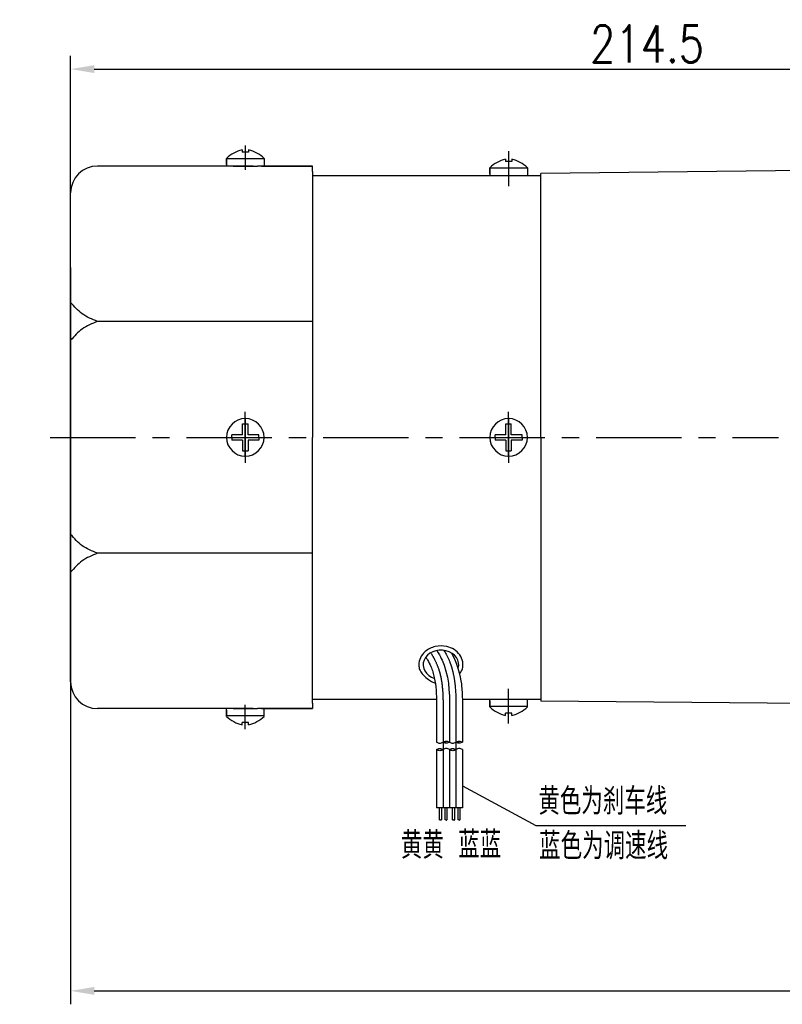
# Model space of a CAD drawing. Header units: inches. Extents: x 675 to 6233, y 11 to 1887.
# Tile 45 of 48: x 5459 to 5572, y 1402 to 1549. Entities that reach past the tile are written whole.
import ezdxf

# ---------------------------------------------------------------- set-up
doc = ezdxf.new("R2010")
doc.units = ezdxf.units.IN
doc.header["$LTSCALE"] = 10
doc.header["$MEASUREMENT"] = 0
doc.linetypes.add('CENTER', pattern=[10.16, 6.35, -1.27, 1.27, -1.27])
for name, color, linetype in [('1轮廓实线层', 7, 'Continuous'), ('2细线层', 4, 'Continuous'), ('3中心线层', 1, 'CENTER'), ('5剖面线层', 2, 'Continuous'), ('6文字层', 3, 'Continuous'), ('7标注层', 4, 'Continuous')]:
    doc.layers.add(name, color=color, linetype=linetype)
doc.styles.add('PC_TEXTSTYLE', font='isocp.shx', dxfattribs={"width": 0.8, "bigfont": 'HZFS.SHX'})
doc.styles.add('TH_GBDIM', font='romans.shx', dxfattribs={"width": 0.8, "bigfont": 'gbcbig.shx'})
doc.dimstyles.new('TH_GBDIM', dxfattribs={"dimtxt": 3.5, "dimasz": 2.5, "dimexe": 2, "dimexo": 0, "dimgap": 1, "dimtad": 1, "dimdec": 4, "dimdsep": 46, "dimtxsty": 'TH_GBDIM', "dimcen": 0.09, "dimclrd": 4, "dimclre": 4, "dimclrt": 3, "dimadec": 0, "dimazin": 0, "dimtfac": 1, "dimtdec": 4, "dimtmove": 0, "dimatfit": 3, "dimfxl": 1, "dimtzin": 0, "dimarcsym": 0})
pattern_1 = [(45, (5373.0413, 1281.6176), (1.436841, -1.436841), [])]
pattern_2 = [(45, (5371.1213, 1281.6176), (1.436841, -1.436841), [])]

# ---------------------------------------------------------------- blocks, each defined once
blk = doc.blocks.new('*D114')
at = {"layer": '7标注层', "color": 4, "lineweight": -2, "transparency": 16777216}
for p, q in [((5466.27, 1486.5), (5466.27, 1543.34)), ((5637.87, 1514.92), (5637.87, 1543.34)), ((5469.77, 1541.34), (5634.37, 1541.34))]:
    blk.add_line(p, q, dxfattribs=at)
at = {"layer": '7标注层', "color": 4, "transparency": 16777216}
for points in [[(5469.77, 1541.92), (5469.77, 1540.76), (5466.27, 1541.34)], [(5634.37, 1541.92), (5634.37, 1540.76), (5637.87, 1541.34)]]:
    blk.add_solid(points, dxfattribs=at)
at = {"layer": 'Defpoints', "color": 0, "transparency": 16777216}
for p in [(5637.87, 1541.34), (5637.87, 1514.92), (5466.27, 1486.5)]:
    blk.add_point(p, dxfattribs=at)
at = {"layer": '7标注层', "color": 3, "transparency": 16777216, "insert": (5552.07, 1545.09), "char_height": 5.5, "attachment_point": 5, "style": 'TH_GBDIM'}
blk.add_mtext('214.5', dxfattribs=at)
blk = doc.blocks.new('*D124')
at = {"layer": '7标注层', "color": 4, "lineweight": -2, "transparency": 16777216}
for p, q in [((5466.27, 1511.82), (5466.27, 1402.08)), ((5762.67, 1504.64), (5762.67, 1402.08)), ((5469.77, 1404.08), (5759.17, 1404.08))]:
    blk.add_line(p, q, dxfattribs=at)
at = {"layer": '7标注层', "color": 4, "transparency": 16777216}
for points in [[(5469.77, 1404.66), (5469.77, 1403.49), (5466.27, 1404.08)], [(5759.17, 1404.66), (5759.17, 1403.49), (5762.67, 1404.08)]]:
    blk.add_solid(points, dxfattribs=at)
at = {"layer": 'Defpoints', "color": 0, "transparency": 16777216}
for p in [(5466.27, 1511.82), (5762.67, 1504.64), (5762.67, 1404.08)]:
    blk.add_point(p, dxfattribs=at)
at = {"layer": '7标注层', "color": 3, "transparency": 16777216, "insert": (5614.47, 1407.83), "char_height": 5.5, "attachment_point": 5, "style": 'TH_GBDIM'}
blk.add_mtext('370.5', dxfattribs=at)

msp = doc.modelspace()

# ---------------------------------------------------------------- hatches: boundary and pattern name
at = {"layer": '5剖面线层'}
h = msp.add_hatch(dxfattribs=at)
h.set_pattern_fill('ANSI31', color=256, scale=0.64, angle=90, style=0)
h.set_pattern_definition(pattern_2)
edge = h.paths.add_edge_path()
edge.add_spline(control_points=[(5521.703088, 1441.119654), (5521.863088, 1441.199654), (5522.183088, 1441.359654), (5522.503088, 1441.199654), (5522.663088, 1441.119654)], knot_values=[0, 0, 0, 0, 0.5059644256, 1.0119288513, 1.0119288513, 1.0119288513, 1.0119288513], degree=3, periodic=0)
edge.add_spline(control_points=[(5522.663088, 1441.119654), (5522.503088, 1441.039654), (5522.183088, 1440.879654), (5521.863088, 1441.039654), (5521.703088, 1441.119654)], knot_values=[0, 0, 0, 0, 0.5059644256, 1.0119288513, 1.0119288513, 1.0119288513, 1.0119288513], degree=3, periodic=0)
h = msp.add_hatch(dxfattribs=at)
h.set_pattern_fill('ANSI31', color=256, scale=0.64, angle=90, style=0)
h.set_pattern_definition(pattern_1)
edge = h.paths.add_edge_path()
edge.add_spline(control_points=[(5523.623088, 1441.119654), (5523.783088, 1441.199654), (5524.103088, 1441.359654), (5524.423088, 1441.199654), (5524.583088, 1441.119654)], knot_values=[0, 0, 0, 0, 0.5059644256, 1.0119288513, 1.0119288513, 1.0119288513, 1.0119288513], degree=3, periodic=0)
edge.add_spline(control_points=[(5524.583088, 1441.119654), (5524.423088, 1441.039654), (5524.103088, 1440.879654), (5523.783088, 1441.039654), (5523.623088, 1441.119654)], knot_values=[0, 0, 0, 0, 0.5059644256, 1.0119288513, 1.0119288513, 1.0119288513, 1.0119288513], degree=3, periodic=0)
h = msp.add_hatch(dxfattribs=at)
h.set_pattern_fill('ANSI31', color=256, scale=0.64, angle=90, style=0)
h.set_pattern_definition(pattern_2)
edge = h.paths.add_edge_path()
edge.add_spline(control_points=[(5521.703088, 1439.999654), (5521.543088, 1439.919654), (5521.223088, 1439.759654), (5520.903088, 1439.919654), (5520.743088, 1439.999654)], knot_values=[0, 0, 0, 0, 0.5059644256, 1.0119288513, 1.0119288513, 1.0119288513, 1.0119288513], degree=3, periodic=0)
edge.add_spline(control_points=[(5520.743088, 1439.999654), (5520.903088, 1440.079654), (5521.223088, 1440.239654), (5521.543088, 1440.079654), (5521.703088, 1439.999654)], knot_values=[0, 0, 0, 0, 0.5059644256, 1.0119288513, 1.0119288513, 1.0119288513, 1.0119288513], degree=3, periodic=0)
h = msp.add_hatch(dxfattribs=at)
h.set_pattern_fill('ANSI31', color=256, scale=0.64, angle=90, style=0)
h.set_pattern_definition(pattern_1)
edge = h.paths.add_edge_path()
edge.add_spline(control_points=[(5523.623088, 1439.999654), (5523.463088, 1439.919654), (5523.143088, 1439.759654), (5522.823088, 1439.919654), (5522.663088, 1439.999654)], knot_values=[0, 0, 0, 0, 0.5059644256, 1.0119288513, 1.0119288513, 1.0119288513, 1.0119288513], degree=3, periodic=0)
edge.add_spline(control_points=[(5522.663088, 1439.999654), (5522.823088, 1440.079654), (5523.143088, 1440.239654), (5523.463088, 1440.079654), (5523.623088, 1439.999654)], knot_values=[0, 0, 0, 0, 0.5059644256, 1.0119288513, 1.0119288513, 1.0119288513, 1.0119288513], degree=3, periodic=0)

# ---------------------------------------------------------------- linework, layer by layer
for p, q in [((5491.791088, 1529.325617), (5491.791088, 1528.983059)), ((5492.751088, 1529.325617), (5492.751088, 1528.983059)), ((5489.471088, 1528.051335), (5489.471088, 1526.903059)), ((5495.071088, 1527.975812), (5489.471088, 1527.975812)), ((5489.47109, 1527.145262), (5489.47109, 1528.051337)), ((5492.751088, 1528.983059), (5491.791088, 1528.983059)), ((5495.071088, 1528.051335), (5495.071088, 1526.903059)), ((5530.991088, 1527.925617), (5530.991088, 1527.583059)), ((5531.951088, 1527.925617), (5531.951088, 1527.583059)), ((5493.426184, 1526.903059), (5470.271088, 1526.903059)), ((5490.471088, 1526.903059), (5494.071088, 1526.903059)), ((5490.471088, 1526.903059), (5494.071088, 1526.903059)), ((5502.271088, 1526.903059), (5494.071088, 1526.903059)), ((5502.271088, 1526.103059), (5502.271088, 1526.903059)), ((5528.671088, 1526.651335), (5528.671088, 1525.503059)), ((5534.271088, 1526.575812), (5528.671088, 1526.575812)), ((5528.67109, 1525.745262), (5528.67109, 1526.651337)), ((5531.951088, 1527.583059), (5530.991088, 1527.583059)), ((5534.271088, 1526.651335), (5534.271088, 1525.503059)), ((5630.671088, 1526.909016), (5536.271088, 1525.777102)), ((5502.271088, 1526.103059), (5502.271088, 1486.503059)), ((5502.271088, 1525.503059), (5536.271088, 1525.503059)), ((5510.271088, 1525.503059), (5515.617528, 1525.503059)), ((5536.271088, 1486.503059), (5536.271088, 1525.777102)), ((5466.271088, 1450.103059), (5466.271088, 1522.903059)), ((5502.271088, 1503.768052), (5470.271088, 1503.768052)), ((5502.271088, 1446.903059), (5502.271088, 1486.503059)), ((5536.271088, 1486.503059), (5536.271088, 1447.229016)), ((5502.271088, 1469.238065), (5470.271088, 1469.238065)), ((5502.271088, 1447.503059), (5520.737204, 1447.503059)), ((5510.271088, 1447.503059), (5515.617528, 1447.503059)), ((5524.578973, 1447.503059), (5536.271088, 1447.503059)), ((5528.671088, 1446.354783), (5528.671088, 1447.503059)), ((5528.67109, 1447.260856), (5528.67109, 1446.354781)), ((5534.271088, 1446.354783), (5534.271088, 1447.503059)), ((5587.471088, 1446.740506), (5536.271088, 1447.229016)), ((5493.426184, 1446.103059), (5470.271088, 1446.103059)), ((5489.471088, 1444.954783), (5489.471088, 1446.103059)), ((5489.47109, 1445.860856), (5489.47109, 1444.954781)), ((5490.471088, 1446.103059), (5494.071088, 1446.103059)), ((5490.471088, 1446.103059), (5494.071088, 1446.103059)), ((5502.271088, 1446.103059), (5494.071088, 1446.103059)), ((5495.071088, 1444.954783), (5495.071088, 1446.103059)), ((5502.271088, 1446.903059), (5502.271088, 1446.103059)), ((5534.271088, 1446.430306), (5528.671088, 1446.430306)), ((5495.071088, 1445.030306), (5489.471088, 1445.030306)), ((5531.951088, 1445.423059), (5530.991088, 1445.423059)), ((5530.991088, 1445.080501), (5530.991088, 1445.423059)), ((5531.951088, 1445.080501), (5531.951088, 1445.423059)), ((5492.751088, 1444.023059), (5491.791088, 1444.023059)), ((5491.791088, 1443.680501), (5491.791088, 1444.023059)), ((5492.751088, 1443.680501), (5492.751088, 1444.023059))]:
    msp.add_line(p, q)
at = {"color": 4}
msp.add_line((5535.526618, 1428.69802), (5557.825849, 1428.69802), dxfattribs=at)
for centre, radius, start, end in [((5493.039003, 1524.304544), 5.173825, 103.95724298, 133.59914619), ((5491.503173, 1524.304544), 5.173825, 46.40085381, 76.04275702), ((5532.239003, 1522.904544), 5.173825, 103.95724298, 133.59914619), ((5530.703173, 1522.904544), 5.173825, 46.40085381, 76.04275702), ((5470.271088, 1522.903059), 4, 90, 180), ((5470.271088, 1450.103059), 4, 180, 270), ((5532.239003, 1450.101574), 5.173825, 226.40085381, 256.04275702), ((5530.703173, 1450.101574), 5.173825, 283.95724298, 313.59914619), ((5493.039003, 1448.701574), 5.173825, 226.40085381, 256.04275702), ((5491.503173, 1448.701574), 5.173825, 283.95724298, 313.59914619)]:
    msp.add_arc(centre, radius, start, end)
msp.add_ellipse((5521.391327, 1452.634967), major_axis=(2.645057, 0), ratio=0.8210668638, start_param=-0.2424466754, end_param=4.3399554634)
for points in [[(5494.671088, 1526.903059), (5502.271088, 1526.903059)], [(5494.671088, 1446.103059), (5502.271088, 1446.103059)]]:
    msp.add_open_spline(points, degree=1)
for points in [[(5470.271088, 1503.768052), (5467.986969, 1504.900536), (5466.271088, 1506.572207)], [(5470.271088, 1503.768052), (5467.986969, 1502.635569), (5466.271088, 1500.963897)], [(5470.271088, 1469.238065), (5467.986969, 1470.370549), (5466.271088, 1472.042221)], [(5470.271088, 1469.238065), (5467.986969, 1468.105582), (5466.271088, 1466.43391)]]:
    msp.add_spline(points, degree=3)
msp.add_open_spline([(5524.171645, 1451.291248), (5524.476205, 1451.649792), (5524.543655, 1451.820909), (5524.688391, 1452.356206), (5524.702395, 1452.735824), (5524.560341, 1453.464966), (5524.405182, 1453.813242), (5523.963809, 1454.423749), (5523.678397, 1454.68641), (5523.025285, 1455.100894), (5522.65759, 1455.253049), (5521.710078, 1455.477547), (5521.11033, 1455.480414), (5519.982862, 1455.225056), (5519.455124, 1454.966527), (5518.733437, 1454.332444), (5518.487835, 1454.008925), (5518.18265, 1453.330191), (5518.10627, 1452.982881), (5518.10627, 1452.634967), (5518.10627, 1452.390974), (5518.143499, 1452.14709), (5518.306604, 1451.618261), (5518.96817, 1450.530297), (5520.552523, 1449.90692)], degree=3, knots=[2.7379057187, 2.7379057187, 2.7379057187, 2.7379057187, 2.9231318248, 2.9231318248, 3.3002119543, 3.3002119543, 3.6772920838, 3.6772920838, 4.0543722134, 4.0543722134, 4.4314523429, 4.4314523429, 4.9815414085, 4.9815414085, 5.5316304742, 5.5316304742, 5.9295236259, 5.9295236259, 6.2831853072, 6.2831853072, 6.2831853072, 6.5312097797, 6.5312097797, 6.843963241, 6.843963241, 6.843963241, 6.843963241])
at = {"layer": '1轮廓实线层'}
for p, q in [((5490.671088, 1526.903059), (5493.871088, 1526.903059)), ((5491.871088, 1486.903059), (5491.871088, 1488.503059)), ((5491.871088, 1488.503059), (5492.671088, 1488.503059)), ((5492.671088, 1486.903059), (5492.671088, 1488.503059)), ((5531.071088, 1486.903059), (5531.071088, 1488.503059)), ((5531.071088, 1488.503059), (5531.871088, 1488.503059)), ((5531.871088, 1486.903059), (5531.871088, 1488.503059)), ((5491.871088, 1486.903059), (5490.271088, 1486.903059)), ((5490.271088, 1486.503059), (5490.271088, 1486.903059)), ((5494.271088, 1486.903059), (5492.671088, 1486.903059)), ((5494.271088, 1486.503059), (5494.271088, 1486.903059)), ((5531.071088, 1486.903059), (5529.471088, 1486.903059)), ((5529.471088, 1486.503059), (5529.471088, 1486.903059)), ((5533.471088, 1486.903059), (5531.871088, 1486.903059)), ((5533.471088, 1486.503059), (5533.471088, 1486.903059)), ((5490.271088, 1486.503059), (5490.271088, 1486.103059)), ((5491.871088, 1486.103059), (5490.271088, 1486.103059)), ((5491.871088, 1486.103059), (5491.871088, 1484.503059)), ((5494.271088, 1486.103059), (5492.671088, 1486.103059)), ((5492.671088, 1486.103059), (5492.671088, 1484.503059)), ((5494.271088, 1486.503059), (5494.271088, 1486.103059)), ((5529.471088, 1486.503059), (5529.471088, 1486.103059)), ((5531.071088, 1486.103059), (5529.471088, 1486.103059)), ((5531.071088, 1486.103059), (5531.071088, 1484.503059)), ((5533.471088, 1486.103059), (5531.871088, 1486.103059)), ((5531.871088, 1486.103059), (5531.871088, 1484.503059)), ((5533.471088, 1486.503059), (5533.471088, 1486.103059)), ((5491.871088, 1484.503059), (5492.671088, 1484.503059)), ((5531.071088, 1484.503059), (5531.871088, 1484.503059)), ((5490.671088, 1446.103059), (5493.871088, 1446.103059)), ((5520.743088, 1445.085272), (5520.743088, 1441.119654)), ((5522.663088, 1445.085272), (5522.663088, 1441.119654)), ((5524.583088, 1445.085272), (5524.583088, 1441.119654)), ((5520.743088, 1439.999654), (5520.743088, 1431.350326)), ((5522.663088, 1439.999654), (5522.663088, 1431.350326)), ((5524.583088, 1439.999654), (5524.583088, 1431.350326)), ((5524.583088, 1431.350326), (5520.743088, 1431.350326)), ((5521.143511, 1431.350326), (5521.143511, 1429.538729)), ((5521.463511, 1431.350326), (5521.463511, 1429.538729)), ((5521.947987, 1431.350326), (5521.947987, 1429.538729)), ((5522.267987, 1431.350326), (5522.267987, 1429.538729)), ((5523.084978, 1431.350326), (5523.084978, 1429.538729)), ((5523.404978, 1431.350326), (5523.404978, 1429.538729)), ((5523.889454, 1431.350326), (5523.889454, 1429.538729)), ((5524.209454, 1431.350326), (5524.209454, 1429.538729))]:
    msp.add_line(p, q, dxfattribs=at)
for centre, start, end in [((5492.271088, 1486.503059), 0, 180), ((5531.471088, 1486.503059), 0, 180), ((5492.271088, 1486.503059), 180, 0), ((5531.471088, 1486.503059), 180, 0)]:
    msp.add_arc(centre, 2.8, start, end, dxfattribs=at)
for points, knots in [([(5520.804801, 1454.752669), (5521.32127, 1453.852462), (5522.714125, 1451.010868), (5522.685463, 1447.683093), (5522.663088, 1445.085272)], [6.3976842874, 6.3976842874, 6.3976842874, 6.3976842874, 9.7079114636, 21.4886171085, 21.4886171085, 21.4886171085, 21.4886171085]), ([(5519.119534, 1453.747289), (5519.255737, 1453.591123), (5519.319734, 1453.480986), (5519.571872, 1453.032414), (5519.740518, 1452.697063), (5519.99931, 1452.098033), (5520.097108, 1451.83638), (5520.26941, 1451.290142), (5520.343563, 1451.007451), (5520.533861, 1450.130559), (5520.617528, 1449.507234), (5520.722083, 1448.19577), (5520.74298, 1447.508026), (5520.752914, 1446.244749), (5520.748126, 1445.678492), (5520.743159, 1445.101808)], [5.9841875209, 5.9841875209, 5.9841875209, 5.9841875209, 6.6664416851, 6.6664416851, 8.7718044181, 8.7718044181, 10.4554113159, 10.4554113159, 12.1390182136, 12.1390182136, 15.5062320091, 15.5062320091, 18.8734458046, 18.8734458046, 21.4886171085, 21.4886171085, 21.4886171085, 21.4886171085]), ([(5522.98257, 1454.369785), (5524.099445, 1452.403799), (5524.410457, 1450.089802), (5524.602944, 1448.105861), (5524.596454, 1446.697216), (5524.584584, 1445.25071), (5524.583799, 1445.159592), (5524.583016, 1445.068735)], [12.5976060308, 12.5976060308, 12.5976060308, 12.5976060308, 14.9654113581, 14.9654113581, 21.0765946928, 21.0765946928, 21.4886171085, 21.4886171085, 21.4886171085, 21.4886171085])]:
    msp.add_open_spline(points, degree=3, knots=knots, dxfattribs=at)
for points in [[(5520.743088, 1441.119654), (5521.223088, 1440.959654), (5521.703088, 1441.119654)], [(5520.743088, 1439.999654), (5521.223088, 1440.159654), (5521.703088, 1439.999654)], [(5521.703088, 1439.999654), (5521.223088, 1439.839654), (5520.743088, 1439.999654)], [(5521.703088, 1441.119654), (5522.183088, 1441.279654), (5522.663088, 1441.119654)], [(5522.663088, 1441.119654), (5522.183088, 1440.959654), (5521.703088, 1441.119654)], [(5522.663088, 1439.999654), (5522.183088, 1440.159654), (5521.703088, 1439.999654)], [(5522.663088, 1441.119654), (5523.143088, 1440.959654), (5523.623088, 1441.119654)], [(5522.663088, 1439.999654), (5523.143088, 1440.159654), (5523.623088, 1439.999654)], [(5523.623088, 1439.999654), (5523.143088, 1439.839654), (5522.663088, 1439.999654)], [(5523.623088, 1441.119654), (5524.103088, 1441.279654), (5524.583088, 1441.119654)], [(5524.583088, 1441.119654), (5524.103088, 1440.959654), (5523.623088, 1441.119654)], [(5524.583088, 1439.999654), (5524.103088, 1440.159654), (5523.623088, 1439.999654)]]:
    msp.add_spline(points, degree=3, dxfattribs=at)
at = {"layer": '2细线层'}
for points in [[(5521.143511, 1429.538729), (5521.295622, 1429.571682), (5521.43587, 1429.507396), (5521.463511, 1429.538729)], [(5521.947987, 1429.538729), (5522.100098, 1429.571682), (5522.240346, 1429.507396), (5522.267987, 1429.538729)], [(5523.084978, 1429.538729), (5523.237089, 1429.571681), (5523.377337, 1429.507395), (5523.404978, 1429.538729)], [(5523.889454, 1429.538729), (5524.041565, 1429.571681), (5524.181813, 1429.507395), (5524.209454, 1429.538729)]]:
    msp.add_spline(points, degree=3, dxfattribs=at)
at = {"layer": '3中心线层', "ltscale": 0.2}
for p, q in [((5492.271088, 1529.962227), (5492.271088, 1526.341817)), ((5531.471088, 1529.102484), (5531.471088, 1523.933469)), ((5492.271088, 1485.660742), (5492.271088, 1490.285705)), ((5492.271088, 1485.083852), (5492.271088, 1490.086181)), ((5492.271088, 1484.554417), (5492.271088, 1490.048281)), ((5492.271088, 1485.874455), (5492.271088, 1489.703059)), ((5531.471088, 1485.660742), (5531.471088, 1490.285705)), ((5531.471088, 1485.083852), (5531.471088, 1490.086181)), ((5531.471088, 1484.554417), (5531.471088, 1490.048281)), ((5531.471088, 1485.874455), (5531.471088, 1489.703059)), ((5492.271088, 1489.409686), (5492.271088, 1483.855422)), ((5492.271088, 1483.596432), (5492.271088, 1489.150696)), ((5492.271088, 1488.451701), (5492.271088, 1482.957837)), ((5531.471088, 1489.409686), (5531.471088, 1483.855422)), ((5531.471088, 1483.596432), (5531.471088, 1489.150696)), ((5531.471088, 1488.451701), (5531.471088, 1482.957837)), ((5492.271088, 1487.922266), (5492.271088, 1482.919937)), ((5492.271088, 1487.345376), (5492.271088, 1482.720413)), ((5492.271088, 1487.131663), (5492.271088, 1483.303059)), ((5531.471088, 1487.922266), (5531.471088, 1482.919937)), ((5531.471088, 1487.345376), (5531.471088, 1482.720413)), ((5531.471088, 1487.131663), (5531.471088, 1483.303059)), ((5463.210886, 1486.503059), (5571.662672, 1486.503059))]:
    msp.add_line(p, q, dxfattribs=at)
at = {"layer": '3中心线层'}
for p, q in [((5531.471088, 1443.903634), (5531.471088, 1449.072649)), ((5492.271088, 1443.043891), (5492.271088, 1446.664301)), ((5521.703088, 1445.085272), (5521.703088, 1441.119654)), ((5523.623088, 1445.085272), (5523.623088, 1441.119654)), ((5521.703088, 1441.119654), (5521.703088, 1431.350326)), ((5523.623088, 1441.119654), (5523.623088, 1431.350326))]:
    msp.add_line(p, q, dxfattribs=at)
for points, knots in [([(5521.836967, 1454.77569), (5522.32181, 1453.977978), (5522.525175, 1453.539815), (5522.796711, 1452.834941), (5522.884492, 1452.58016), (5523.040431, 1452.068885), (5523.10931, 1451.811508), (5523.291948, 1451.035412), (5523.38176, 1450.512998), (5523.588583, 1448.8751), (5523.625382, 1447.751085), (5523.63226, 1446.114426), (5523.6275, 1445.5934), (5523.623052, 1445.077003)], [7.3040810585, 7.3040810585, 7.3040810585, 7.3040810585, 9.4389374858, 9.4389374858, 10.6170294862, 10.6170294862, 11.7951214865, 11.7951214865, 14.1513054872, 14.1513054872, 19.1468510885, 19.1468510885, 21.4886171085, 21.4886171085, 21.4886171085, 21.4886171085]), ([(5519.88313, 1454.419096), (5520.146473, 1453.97497), (5520.310298, 1453.684243), (5520.691705, 1452.939288), (5520.886948, 1452.486392), (5521.124379, 1451.781102), (5521.194293, 1451.541421), (5521.318829, 1451.050263), (5521.373033, 1450.799976), (5521.543495, 1449.877021), (5521.617332, 1449.17748), (5521.701684, 1447.737263), (5521.71178, 1446.996783), (5521.709875, 1445.86199), (5521.706443, 1445.478965), (5521.703123, 1445.09354)], [5.8469386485, 5.8469386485, 5.8469386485, 5.8469386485, 7.5315901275, 7.5315901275, 10.1458814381, 10.1458814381, 11.4683917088, 11.4683917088, 12.7909019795, 12.7909019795, 16.2669826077, 16.2669826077, 19.7430632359, 19.7430632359, 21.4886171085, 21.4886171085, 21.4886171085, 21.4886171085])]:
    msp.add_open_spline(points, degree=3, knots=knots, dxfattribs=at)
at = {"layer": '7标注层'}
msp.add_lwpolyline([(5524.583088, 1434.594988), (5535.526618, 1428.69802)], dxfattribs=at)

# ---------------------------------------------------------------- texts
at = {"layer": '6文字层', "insert": (5306.292267, 1437.172217), "char_height": 8.10055599, "width": 140.91348839, "attachment_point": 1, "style": 'PC_TEXTSTYLE'}
msp.add_mtext('{\\C3;输出转矩N.m(允许最大输出扭矩45N.m)}', dxfattribs=at)
at = {"layer": '6文字层', "color": 7, "char_height": 4, "attachment_point": 1, "style": 'PC_TEXTSTYLE'}
for s, insert, width in [('{\\C3;黄色为刹车线}', (5535.892579, 1434.309541), 23.96325531), ('{\\C3;黄黄}', (5515.4258, 1427.76739), 14.58612698), ('{\\C3;蓝蓝}', (5523.964731, 1427.845488), 14.58612698), ('{\\C3;蓝色为调速线}', (5536.007877, 1427.650179), 23.96325531)]:
    msp.add_mtext(s, dxfattribs=dict(at, insert=insert, width=width))

# ---------------------------------------------------------------- dimensions: what is measured, and where the dimension line sits
at = {"layer": '7标注层'}
for base, p1, p2, picture, middle in [((5637.871088, 1541.339832), (5466.271088, 1486.503059), (5637.871088, 1514.921445), '*D114', (5552.071088, 1541.339832)), ((5762.671084, 1404.076771), (5466.271088, 1511.823468), (5762.671084, 1504.639752), '*D124', (5614.471086, 1404.076771))]:
    dim = msp.add_linear_dim(base=base, p1=p1, p2=p2, dimstyle='TH_GBDIM', override={"dimtxt": 5.5, "dimasz": 3.5, "dimgap": 1, "dimtad": 1, "dimjust": 0, "dimdec": 1, "dimlfac": 1.25, "dimse1": 0, "dimse2": 0, "dimsd1": 0, "dimsd2": 0, "dimadec": 1}, dxfattribs=at)
    dim.commit()
    dim.dimension.update_dxf_attribs({"geometry": picture, "text_midpoint": middle, "dimtype": 160})

doc.saveas('drawing.dxf')
